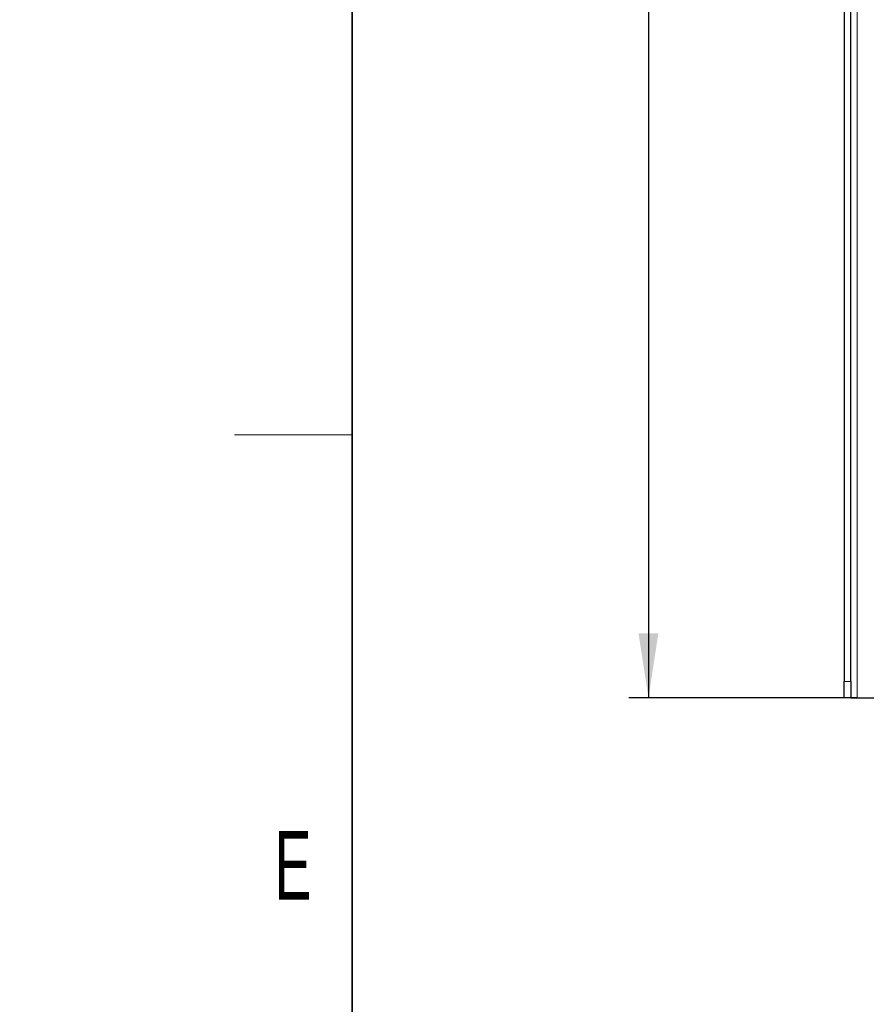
# Model space of a CAD drawing. Header units: millimetres. Extents: x 5 to 418, y 2 to 292.
# Tile 2 of 85: x 9 to 52, y 73 to 123. Entities that reach past the tile are written whole.
import ezdxf

# ---------------------------------------------------------------- set-up
doc = ezdxf.new("R2010")
doc.units = ezdxf.units.MM
doc.layers.add('SLD-0', color=7, linetype='Continuous')
doc.styles.add('SLDTEXTSTYLE0', font='TXT', dxfattribs={"width": 0.605})
doc.dimstyles.new('SLDDIMSTYLE0', dxfattribs={"dimtxt": 3.5, "dimasz": 3.302, "dimexe": 0, "dimexo": 0.0625, "dimgap": 0.875, "dimtad": 1, "dimlfac": 6, "dimrnd": 1e-09, "dimzin": 12, "dimdsep": 46, "dimtxsty": 'SLDTEXTSTYLE0', "dimsah": 1, "dimcen": 0.09, "dimadec": 0, "dimazin": 3, "dimtfac": 1, "dimtofl": 0, "dimtmove": 0, "dimatfit": 3, "dimfxl": 1, "dimfrac": 2, "dimtolj": 1, "dimtzin": 12, "dimarcsym": 0})

# ---------------------------------------------------------------- blocks, each defined once
blk = doc.blocks.new('_D_1')
at = {"layer": 'SLD-0', "color": 7}
for p, q in [((51.798, 247.966), (40.131, 247.966)), ((41.131, 247.966), (41.131, 88.8)), ((51.798, 88.8), (40.131, 88.8))]:
    blk.add_line(p, q, dxfattribs=at)
for points in [[(41.131, 247.966), (40.623, 244.664), (41.639, 244.664)], [(41.131, 88.8), (41.639, 92.102), (40.623, 92.102)]]:
    blk.add_solid(points, dxfattribs=at)
at = {"layer": 'SLD-0', "color": 7, "insert": (36.619, 164.372), "char_height": 3.5, "attachment_point": 1, "rotation": 90, "style": 'SLDTEXTSTYLE0'}
blk.add_mtext('955', dxfattribs=at)

msp = doc.modelspace()

# ---------------------------------------------------------------- linework, layer by layer
at = {"color": 7, "linetype": 'Continuous', "lineweight": 18}
for p, q in [((51.7976, 88.7996), (51.7976, 247.9662)), ((51.131, 89.6329), (51.4643, 89.6329))]:
    msp.add_line(p, q, dxfattribs=at)
at = {"color": 7, "linetype": 'Continuous', "lineweight": 25}
for p, q in [((51.131, 131.7958), (51.131, 89.6329)), ((51.4643, 89.6329), (51.4643, 131.7958)), ((51.131, 88.7996), (51.131, 89.6329)), ((51.4643, 89.6329), (51.4643, 88.7996)), ((51.4643, 88.7996), (51.131, 88.7996)), ((51.4643, 88.7996), (51.7976, 88.7996)), ((51.7976, 88.7996), (52.7143, 88.7996))]:
    msp.add_line(p, q, dxfattribs=at)
at = {"layer": 'SLD-0', "lineweight": 35}
msp.add_line((26, 282.5), (26, 12), dxfattribs=at)
at = {"layer": 'SLD-0', "lineweight": 18}
msp.add_line((20, 102.25), (26, 102.25), dxfattribs=at)

# ---------------------------------------------------------------- texts
at = {"layer": 'SLD-0', "char_height": 2, "attachment_point": 1, "rotation": 90, "style": 'SLDTEXTSTYLE0'}
for s, insert in [('noch Dritten zugänglich gemacht werden, und sie darf durch den Empfänger oder', (12.2299, 7.2381)), ('Ohne unsere vorherige Zustimmung darf diese Zeichnung weder vervielfältigt,', (9.2299, 7.2381)), ('Dritte auch nicht in anderer Weise missbräuchlich verwendet werden.', (15.2299, 7.2381))]:
    msp.add_mtext(s, dxfattribs=dict(at, insert=insert))
at = {"layer": 'SLD-0', "insert": (22.9816, 82.0011), "char_height": 3.5, "attachment_point": 2, "style": 'SLDTEXTSTYLE0'}
msp.add_mtext('E', dxfattribs=at)

# ---------------------------------------------------------------- dimensions: what is measured, and where the dimension line sits
at = {"layer": 'SLD-0', "color": 7}
dim = msp.add_linear_dim(base=(41.131, 88.7996), p1=(51.7976, 247.9662), p2=(51.7976, 88.7996), angle=90, dimstyle='SLDDIMSTYLE0', dxfattribs=at)
dim.commit()
dim.dimension.update_dxf_attribs({"geometry": '_D_1', "text_midpoint": (41.131, 168.3829), "dimtype": 160})

doc.saveas('drawing.dxf')
